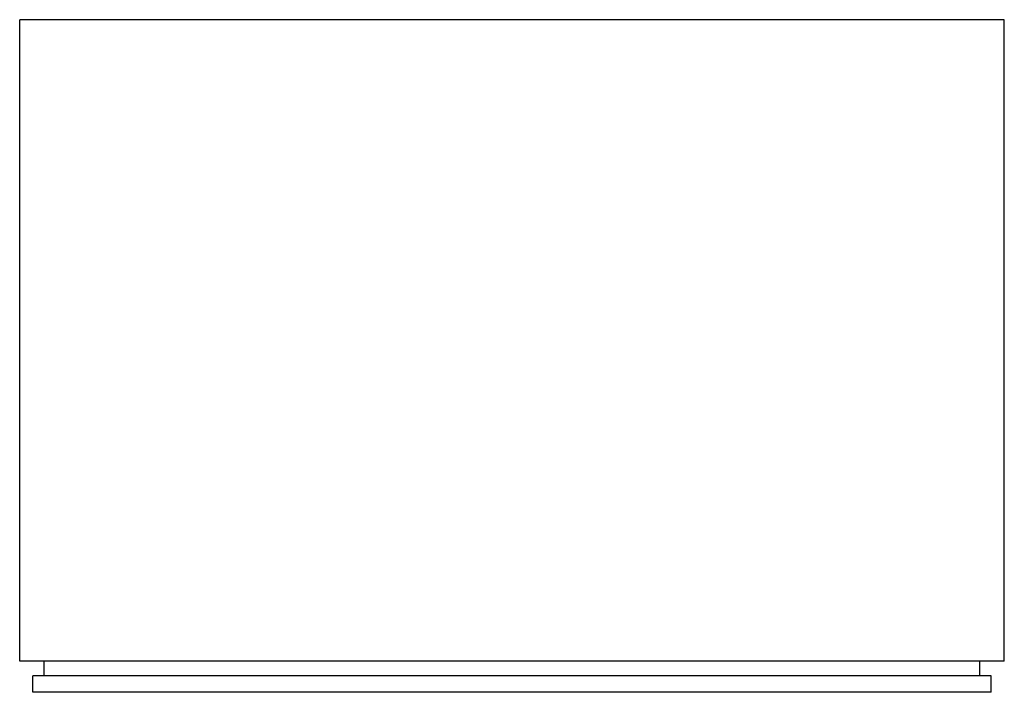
# Model space of a CAD drawing. Header units: millimetres. Extents: x 3661.489 to 3662.089, y 1940.821 to 1941.231.
import ezdxf

# ---------------------------------------------------------------- set-up
doc = ezdxf.new("R2010")
doc.units = ezdxf.units.MM
doc.layers.add('SANINDUSA', color=3, linetype='Continuous')

msp = doc.modelspace()

# ---------------------------------------------------------------- linework, layer by layer
at = {"layer": 'SANINDUSA'}
for p, q in [((3661.48937, 1940.83951), (3661.48937, 1941.23051)), ((3662.08937, 1941.23051), (3661.48937, 1941.23051)), ((3662.08937, 1940.83951), (3662.08937, 1941.23051)), ((3662.08937, 1940.83951), (3661.48937, 1940.83951)), ((3661.50437, 1940.83051), (3661.50437, 1940.83951)), ((3662.07437, 1940.83051), (3662.07437, 1940.83951)), ((3661.49737, 1940.82051), (3661.49737, 1940.83051)), ((3662.08137, 1940.83051), (3661.49737, 1940.83051)), ((3662.08137, 1940.82051), (3662.08137, 1940.83051)), ((3662.08137, 1940.82051), (3661.49737, 1940.82051))]:
    msp.add_line(p, q, dxfattribs=at)

doc.saveas('drawing.dxf')
